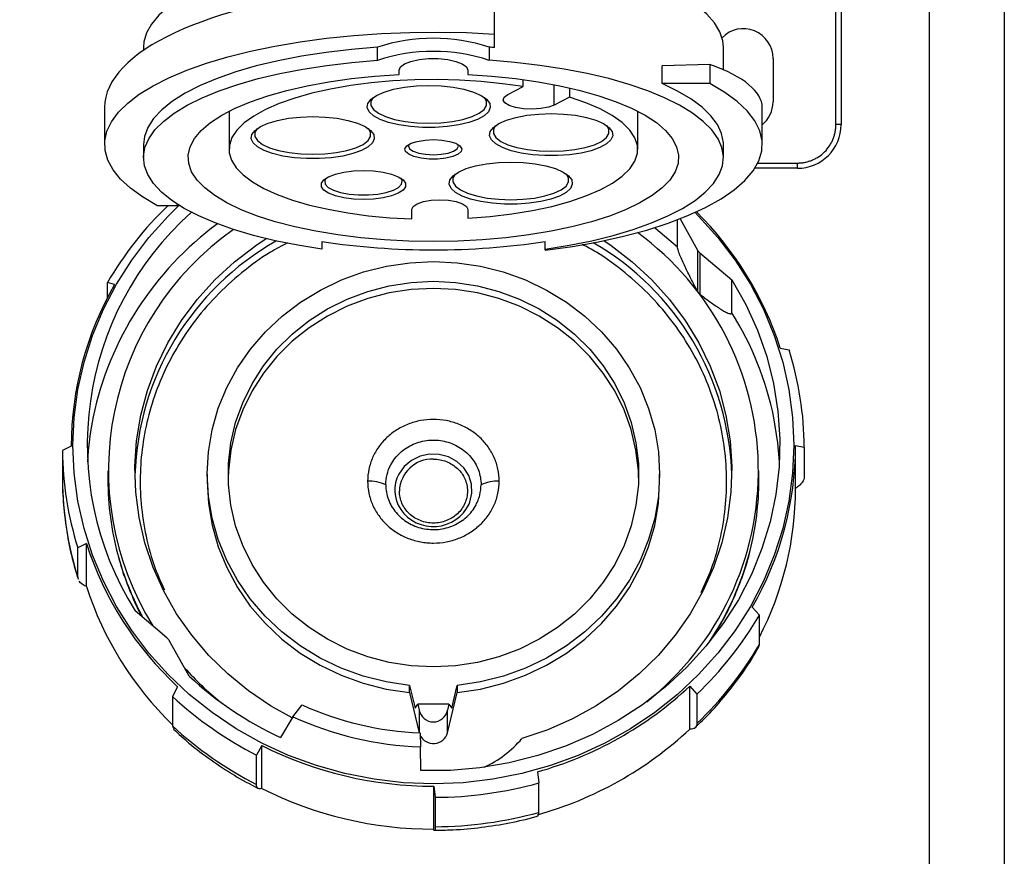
# Model space of a CAD drawing. Header units: inches. Extents: x 1.5 to 64.5, y 1.5 to 49.5.
# Tile 11 of 20: x 13.5 to 19.1, y 25.6 to 30.4. Entities that reach past the tile are written whole.
import ezdxf

# ---------------------------------------------------------------- set-up
doc = ezdxf.new("R2010")
doc.units = ezdxf.units.IN
doc.header["$LTSCALE"] = 6
doc.header["$MEASUREMENT"] = 0
doc.layers.add('DIMENSIONS', color=140, linetype='Continuous', lineweight=25)
doc.styles.add('SLDTEXTSTYLE0', font='TXT', dxfattribs={"width": 0.7})
doc.dimstyles.new('SLDDIMSTYLE0', dxfattribs={"dimtxt": 0.509766, "dimasz": 0.78, "dimexe": 0, "dimexo": 0.0625, "dimgap": 0.127441, "dimtad": 0, "dimtih": 1, "dimtoh": 1, "dimrnd": 1e-09, "dimzin": 12, "dimdsep": 46, "dimtxsty": 'SLDTEXTSTYLE0', "dimsah": 1, "dimcen": 0.09, "dimadec": 0, "dimazin": 3, "dimtfac": 1, "dimtofl": 0, "dimtmove": 0, "dimatfit": 3, "dimfxl": 0, "dimfrac": 2, "dimtolj": 1, "dimtzin": 12, "dimarcsym": 0})

# ---------------------------------------------------------------- blocks, each defined once
blk = doc.blocks.new('_D_1')
at = {"layer": 'DIMENSIONS'}
for p, q in [((11.3615, 31.0598), (11.3615, 30.2148)), ((19.1015, 31.0598), (19.1015, 20.2565)), ((11.3615, 29.8548), (11.3615, 28.5948)), ((11.3615, 28.2348), (11.3615, 20.2565)), ((11.3615, 21.0065), (13.6431, 21.0065)), ((14.3338, 21.0065), (14.1627, 21.0065)), ((14.1627, 21.0065), (14.1627, 20.1963)), ((16.2727, 21.0065), (16.4439, 21.0065)), ((16.4439, 21.0065), (16.4439, 20.1963)), ((19.1015, 21.0065), (16.9634, 21.0065)), ((14.1627, 20.1963), (14.3338, 20.1963)), ((16.4439, 20.1963), (16.2727, 20.1963))]:
    blk.add_line(p, q, dxfattribs=at)
for points in [[(11.3615, 21.0065), (12.1415, 20.8865), (12.1415, 21.1265)], [(19.1015, 21.0065), (18.3215, 21.1265), (18.3215, 20.8865)]]:
    blk.add_solid(points, dxfattribs=at)
at = {"layer": 'DIMENSIONS', "char_height": 0.5, "attachment_point": 1, "style": 'SLDTEXTSTYLE0'}
for s, insert in [('7.74', (14.5459, 21.7651)), ('196.6', (14.3338, 20.8408))]:
    blk.add_mtext(s, dxfattribs=dict(at, insert=insert))
blk = doc.blocks.new('_D_6')
at = {"layer": 'DIMENSIONS'}
for p, q in [((11.7915, 30.538), (11.7915, 29.0248)), ((18.6715, 30.538), (18.6715, 23.0166)), ((11.7915, 28.6648), (11.7915, 23.0166)), ((11.7915, 23.7666), (13.6431, 23.7666)), ((14.3338, 23.7666), (14.1627, 23.7666)), ((14.1627, 23.7666), (14.1627, 22.9564)), ((16.2727, 23.7666), (16.4439, 23.7666)), ((16.4439, 23.7666), (16.4439, 22.9564)), ((18.6715, 23.7666), (16.9634, 23.7666)), ((14.1627, 22.9564), (14.3338, 22.9564)), ((16.4439, 22.9564), (16.2727, 22.9564))]:
    blk.add_line(p, q, dxfattribs=at)
for points in [[(11.7915, 23.7666), (12.5715, 23.6466), (12.5715, 23.8866)], [(18.6715, 23.7666), (17.8915, 23.8866), (17.8915, 23.6466)]]:
    blk.add_solid(points, dxfattribs=at)
at = {"layer": 'DIMENSIONS', "char_height": 0.5, "attachment_point": 1, "style": 'SLDTEXTSTYLE0'}
for s, insert in [('6.88', (14.5459, 24.5253)), ('174.8', (14.3338, 23.601))]:
    blk.add_mtext(s, dxfattribs=dict(at, insert=insert))

msp = doc.modelspace()

# ---------------------------------------------------------------- linework, layer by layer
for p, q in [((16.1806, 30.2992), (16.1806, 30.8576)), ((18.1365, 29.7798), (18.1365, 30.5432)), ((18.1665, 30.5432), (18.1665, 29.7798)), ((16.1806, 30.2216), (16.1806, 30.2992)), ((14.1691, 30.2245), (14.1691, 30.2049)), ((15.5105, 30.1485), (15.5105, 30.2237)), ((16.1506, 30.2237), (16.1506, 30.1485)), ((17.492, 30.0939), (17.492, 30.2245)), ((17.4144, 30.1247), (17.142, 30.1173)), ((17.4144, 30.1247), (17.4144, 30.0149)), ((17.7765, 30.1598), (17.7765, 29.9098)), ((15.6337, 30.0669), (15.6337, 30.0918)), ((16.0274, 30.0918), (16.0274, 30.0669)), ((17.142, 30.0149), (17.142, 30.1173)), ((16.3446, 29.9977), (16.3446, 30.0383)), ((17.4144, 30.0149), (17.142, 30.0149)), ((16.2576, 29.9534), (16.3446, 29.9977)), ((16.5233, 29.8924), (16.5233, 30.0092)), ((16.6103, 29.9909), (16.6103, 29.9367)), ((16.6103, 29.9367), (16.5233, 29.8924)), ((13.9467, 29.8786), (13.9467, 29.6661)), ((14.6596, 29.8568), (14.6596, 29.6379)), ((17.0016, 29.6379), (17.0016, 29.8568)), ((17.7144, 29.6661), (17.7144, 29.8786)), ((18.1665, 29.7798), (18.1365, 29.7798)), ((14.1691, 29.6661), (14.1691, 29.5909)), ((17.492, 29.5909), (17.492, 29.6661)), ((17.9165, 29.5298), (17.6718, 29.5298)), ((17.6886, 29.5598), (17.9165, 29.5598)), ((17.9165, 29.5298), (17.9165, 29.5598)), ((14.2467, 29.3172), (14.3745, 29.3172)), ((14.3616, 29.3157), (14.3561, 29.3172)), ((15.7074, 29.2396), (15.7074, 29.2947)), ((16.0274, 29.2947), (16.0274, 29.2431)), ((17.2291, 29.0769), (17.2291, 29.2344)), ((17.2436, 29.24), (17.3443, 29.061)), ((15.1906, 29.1098), (15.1906, 29.0665)), ((16.4706, 29.0665), (16.4706, 29.1098)), ((16.4706, 29.0601), (16.4706, 29.0665)), ((17.3443, 29.061), (17.3443, 28.8237)), ((17.3571, 29.0456), (17.5399, 28.8903)), ((17.3571, 29.0456), (17.3571, 28.8083)), ((17.5399, 28.7015), (17.5399, 28.8903)), ((14.0037, 28.8632), (13.9631, 28.8744)), ((13.9631, 28.7886), (13.9631, 28.8744)), ((17.8181, 28.4987), (17.8681, 28.4885)), ((13.7556, 27.9363), (13.7056, 27.9122)), ((17.9056, 27.9409), (17.9555, 27.9307)), ((17.9056, 27.6949), (17.9056, 27.9409)), ((17.9555, 27.9307), (17.9555, 27.7625)), ((13.7056, 27.9122), (13.7056, 27.744)), ((13.9656, 27.796), (13.9656, 27.7447)), ((14.5344, 27.7772), (14.5344, 27.7361)), ((17.1267, 27.7361), (17.1267, 27.7772)), ((17.6956, 27.7447), (17.6956, 27.796)), ((16.1035, 27.7157), (16.1035, 27.7156)), ((13.843, 27.3785), (13.793, 27.3544)), ((13.843, 27.1324), (13.843, 27.3785)), ((13.793, 27.1862), (13.793, 27.3544)), ((13.7968, 27.1748), (13.793, 27.1862)), ((14.304, 26.8385), (14.1212, 26.9938)), ((17.6574, 27.014), (17.698, 26.9686)), ((17.698, 26.8003), (17.698, 26.9686)), ((14.432, 26.6183), (14.3168, 26.823)), ((17.6929, 26.784), (17.698, 26.8003)), ((14.3651, 26.5582), (14.3349, 26.503)), ((15.6938, 26.525), (15.6938, 26.566)), ((15.6938, 26.566), (15.7252, 26.435)), ((15.6938, 26.525), (15.7489, 26.2948)), ((15.9118, 26.2948), (15.967, 26.5249)), ((15.9356, 26.435), (15.967, 26.566)), ((15.967, 26.566), (15.967, 26.5249)), ((17.2996, 26.5615), (17.3401, 26.5161)), ((17.2996, 26.3154), (17.2996, 26.5615)), ((17.3401, 26.5161), (17.3401, 26.3478)), ((14.3349, 26.503), (14.3349, 26.3347)), ((15.7252, 26.435), (15.7413, 26.4592)), ((15.7413, 26.4592), (15.7489, 26.4241)), ((15.9195, 26.4591), (15.7413, 26.4592)), ((15.9195, 26.4591), (15.9118, 26.4241)), ((15.9195, 26.4591), (15.9356, 26.435)), ((15.0249, 26.3865), (15.0778, 26.4538)), ((15.7489, 26.4241), (15.7489, 26.2948)), ((15.9118, 26.2948), (15.9118, 26.4241)), ((15.0249, 26.3865), (14.9545, 26.2682)), ((14.3349, 26.3347), (14.3435, 26.3167)), ((15.755, 26.2937), (15.7564, 26.2134)), ((14.8466, 26.2219), (14.8165, 26.1667)), ((14.8466, 25.9758), (14.8466, 26.2219)), ((15.7582, 26.078), (15.7564, 26.2134)), ((14.8165, 25.9984), (14.8165, 26.1667)), ((16.4266, 26.0709), (16.434, 26.0069)), ((16.434, 25.8386), (16.434, 26.0069)), ((15.833, 25.9887), (15.8404, 25.9247)), ((15.833, 25.7427), (15.833, 25.9887)), ((15.8404, 25.9247), (15.8404, 25.7564))]:
    msp.add_line(p, q)
at = {"flags": 128}
for points in [[(15.3855, 30.772), (15.2967, 30.7626), (15.1549, 30.7437), (15.0186, 30.7203), (14.8893, 30.6928), (14.7678, 30.6613), (14.6553, 30.6262), (14.5526, 30.5877), (14.4608, 30.5461), (14.3804, 30.5018), (14.3122, 30.4552), (14.2568, 30.4067), (14.2146, 30.3566), (14.1861, 30.3054), (14.1713, 30.2536), (14.1691, 30.2245)], [(17.492, 30.2245), (17.4888, 30.2596), (17.4722, 30.3119), (17.4415, 30.3635), (17.3971, 30.4138), (17.3391, 30.4626), (17.2683, 30.5093), (17.1851, 30.5536), (17.0903, 30.595), (16.9848, 30.6333), (16.8693, 30.668), (16.7449, 30.699), (16.6127, 30.7259), (16.4737, 30.7485), (16.3293, 30.7666), (16.1806, 30.78)], [(14.2467, 29.3172), (14.1647, 29.3652), (14.0951, 29.4154), (14.0384, 29.4675), (13.995, 29.5211), (13.9653, 29.5757), (13.9495, 29.631), (13.9477, 29.6866), (13.9598, 29.742), (13.9859, 29.7969), (14.0258, 29.8508), (14.079, 29.9033), (14.1453, 29.954), (14.2241, 30.0026), (14.3149, 30.0487), (14.417, 30.092), (14.5296, 30.1321), (14.6518, 30.1687), (14.7829, 30.2016), (14.9217, 30.2305), (15.0673, 30.2551), (15.2186, 30.2755), (15.3744, 30.2912), (15.5336, 30.3023), (15.695, 30.3087), (15.8575, 30.3103), (16.0197, 30.3071), (16.1806, 30.2992)], [(15.5105, 30.2237), (15.3611, 30.2112), (15.2157, 30.194), (15.0755, 30.1723), (14.9419, 30.1462), (14.8158, 30.116), (14.6985, 30.082), (14.5908, 30.0444), (14.4938, 30.0035), (14.4083, 29.9598), (14.335, 29.9136), (14.2744, 29.8652), (14.2273, 29.8151), (14.1938, 29.7637), (14.1745, 29.7115), (14.1691, 29.6661)], [(15.1906, 29.0665), (15.0536, 29.0886), (14.9232, 29.1149), (14.8003, 29.1451), (14.6859, 29.1791), (14.581, 29.2164), (14.4865, 29.2569), (14.4032, 29.3001), (14.3317, 29.3457), (14.2727, 29.3934), (14.2266, 29.4427), (14.1938, 29.4933), (14.1747, 29.5446), (14.1692, 29.5964), (14.1776, 29.6481), (14.1996, 29.6993), (14.2353, 29.7496), (14.2841, 29.7986), (14.3459, 29.8459), (14.4199, 29.8911), (14.5056, 29.9338), (14.6024, 29.9736), (14.7093, 30.0102), (14.8256, 30.0434), (14.9502, 30.0728), (15.0821, 30.0982), (15.2202, 30.1194), (15.3634, 30.1362), (15.5105, 30.1485)], [(15.6337, 30.0918), (15.6417, 30.1108), (15.665, 30.1282), (15.7016, 30.1427), (15.7488, 30.1531), (15.8025, 30.1585), (15.8586, 30.1585), (15.9123, 30.1531), (15.9595, 30.1427), (15.9962, 30.1282), (16.0194, 30.1108), (16.0274, 30.0918)], [(16.4706, 29.0665), (16.6075, 29.0886), (16.7379, 29.1149), (16.8608, 29.1451), (16.9752, 29.1791), (17.0801, 29.2164), (17.1746, 29.2569), (17.2579, 29.3001), (17.3294, 29.3457), (17.3884, 29.3934), (17.4345, 29.4427), (17.4673, 29.4933), (17.4865, 29.5446), (17.4919, 29.5964), (17.4835, 29.6481), (17.4615, 29.6993), (17.4258, 29.7496), (17.377, 29.7986), (17.3153, 29.8459), (17.2412, 29.8911), (17.1555, 29.9338), (17.0587, 29.9736), (16.9518, 30.0102), (16.8355, 30.0434), (16.7109, 30.0728), (16.579, 30.0982), (16.4409, 30.1194), (16.2977, 30.1362), (16.1506, 30.1485)], [(16.0274, 30.0669), (16.1654, 30.0578), (16.3001, 30.044), (16.43, 30.0257), (16.554, 30.0031), (16.6707, 29.9763), (16.779, 29.9457), (16.8779, 29.9115), (16.9663, 29.8741), (17.0433, 29.8339), (17.1082, 29.7913), (17.1603, 29.7466), (17.1991, 29.7004), (17.2242, 29.6531), (17.2354, 29.6052), (17.2326, 29.5572), (17.2157, 29.5094), (17.185, 29.4625), (17.1408, 29.4169), (17.0834, 29.373), (17.0135, 29.3313), (16.9318, 29.2922), (16.8391, 29.2561), (16.7363, 29.2233), (16.6244, 29.1942), (16.5046, 29.1691), (16.3781, 29.1482), (16.2461, 29.1317), (16.1099, 29.1198), (15.9709, 29.1126), (15.8306, 29.1102), (15.6902, 29.1126), (15.5512, 29.1198), (15.4151, 29.1317), (15.283, 29.1482), (15.1565, 29.1691), (15.0367, 29.1942), (14.9248, 29.2233), (14.822, 29.2561), (14.7293, 29.2922), (14.6476, 29.3313), (14.5777, 29.373), (14.5203, 29.4169), (14.4761, 29.4625), (14.4454, 29.5094), (14.4285, 29.5572), (14.4257, 29.6052), (14.4369, 29.6531), (14.462, 29.7004), (14.5008, 29.7466), (14.5529, 29.7913), (14.6178, 29.8339), (14.6949, 29.8741), (14.7832, 29.9115), (14.8821, 29.9457), (14.9904, 29.9763), (15.1071, 30.0031), (15.2311, 30.0257), (15.3611, 30.044), (15.4957, 30.0578), (15.6337, 30.0669)], [(16.3446, 29.9977), (16.227, 30.0147), (16.1047, 30.0273), (15.9792, 30.0352), (15.8518, 30.0383), (15.7242, 30.0367), (15.5979, 30.0304), (15.4743, 30.0194), (15.355, 30.0039), (15.2413, 29.984), (15.1347, 29.96), (15.0363, 29.9322), (14.9473, 29.9009), (14.8689, 29.8664), (14.8018, 29.8292), (14.747, 29.7898), (14.7051, 29.7485), (14.6766, 29.706), (14.6618, 29.6626), (14.6609, 29.6189), (14.6739, 29.5755), (14.7006, 29.5328), (14.7408, 29.4913), (14.7939, 29.4516), (14.8593, 29.4141), (14.9363, 29.3793), (15.024, 29.3476), (15.1212, 29.3192), (15.2268, 29.2947), (15.3396, 29.2743), (15.4583, 29.2582), (15.5814, 29.2466), (15.7074, 29.2396)], [(16.4706, 29.0601), (16.6269, 29.0822), (16.7768, 29.1089), (16.9191, 29.1402), (17.0526, 29.1757), (17.1763, 29.2152), (17.2891, 29.2583), (17.3902, 29.3047), (17.4787, 29.354), (17.5539, 29.4058), (17.6152, 29.4597), (17.6621, 29.5153), (17.6943, 29.5721), (17.7114, 29.6297), (17.7134, 29.6875), (17.7002, 29.7452), (17.6719, 29.8022), (17.6288, 29.8582), (17.5711, 29.9125), (17.4995, 29.965), (17.4144, 30.0149)], [(17.492, 29.6661), (17.4917, 29.6765), (17.4819, 29.7285), (17.4582, 29.7801), (17.4208, 29.8306), (17.37, 29.8798), (17.3062, 29.9272), (17.23, 29.9723), (17.142, 30.0149)], [(15.8042, 30.0042), (15.8752, 30.0017), (15.9434, 29.9944), (16.0058, 29.9826), (16.06, 29.9667), (16.1038, 29.9473), (16.1352, 29.9254), (16.1531, 29.9018), (16.1567, 29.8774), (16.1459, 29.8532), (16.1211, 29.8303), (16.0833, 29.8096), (16.0341, 29.7919), (15.9755, 29.7779), (15.9098, 29.7683), (15.8399, 29.7633), (15.7684, 29.7633), (15.6985, 29.7683), (15.6328, 29.7779), (15.5742, 29.7919), (15.525, 29.8096), (15.4872, 29.8303), (15.4624, 29.8532), (15.4516, 29.8774), (15.4552, 29.9018), (15.4731, 29.9254), (15.5045, 29.9473), (15.5483, 29.9667), (15.6025, 29.9826), (15.6649, 29.9944), (15.7331, 30.0017), (15.8042, 30.0042)], [(15.4857, 29.9356), (15.4729, 29.9142), (15.4729, 29.8904), (15.4874, 29.8671), (15.5157, 29.8453), (15.5567, 29.826), (15.6084, 29.8101), (15.6687, 29.7982), (15.7349, 29.7908), (15.8042, 29.7884), (15.8734, 29.7908), (15.9396, 29.7982), (15.9999, 29.8101), (16.0517, 29.826), (16.0926, 29.8453), (16.1209, 29.8671), (16.1354, 29.8904), (16.1354, 29.9142), (16.1226, 29.9356)], [(16.0274, 29.2431), (16.1554, 29.2531), (16.2794, 29.268), (16.3976, 29.2875), (16.5088, 29.3114), (16.6114, 29.3394), (16.7042, 29.3712), (16.786, 29.4063), (16.8558, 29.4444), (16.9127, 29.4849), (16.956, 29.5273), (16.9851, 29.5711), (16.9998, 29.6157), (16.9997, 29.6606), (16.9849, 29.7052), (16.9556, 29.749), (16.9121, 29.7914), (16.8551, 29.8319), (16.7851, 29.8699), (16.7032, 29.905), (16.6103, 29.9367)], [(16.5233, 29.8924), (16.4892, 29.8799), (16.4454, 29.8715), (16.3963, 29.8682), (16.3466, 29.8703), (16.3012, 29.8775), (16.2645, 29.8892), (16.2402, 29.9041), (16.2306, 29.9209), (16.2366, 29.9379), (16.2576, 29.9534)], [(16.5053, 29.8431), (16.5763, 29.8406), (16.6445, 29.8333), (16.707, 29.8215), (16.7612, 29.8056), (16.8049, 29.7862), (16.8363, 29.7643), (16.8542, 29.7407), (16.8579, 29.7163), (16.847, 29.6921), (16.8222, 29.6692), (16.7844, 29.6485), (16.7352, 29.6307), (16.6766, 29.6168), (16.611, 29.6072), (16.541, 29.6022), (16.4696, 29.6022), (16.3996, 29.6072), (16.3339, 29.6168), (16.2753, 29.6307), (16.2261, 29.6485), (16.1883, 29.6692), (16.1635, 29.6921), (16.1527, 29.7163), (16.1563, 29.7407), (16.1742, 29.7643), (16.2057, 29.7862), (16.2494, 29.8056), (16.3036, 29.8215), (16.366, 29.8333), (16.4342, 29.8406), (16.5053, 29.8431)], [(15.1395, 29.8259), (15.2106, 29.8235), (15.2787, 29.8162), (15.3412, 29.8043), (15.3954, 29.7884), (15.4391, 29.7691), (15.4706, 29.7471), (15.4885, 29.7235), (15.4921, 29.6991), (15.4813, 29.6749), (15.4565, 29.652), (15.4187, 29.6313), (15.3695, 29.6136), (15.3109, 29.5996), (15.2452, 29.59), (15.1752, 29.5851), (15.1038, 29.5851), (15.0338, 29.59), (14.9682, 29.5996), (14.9096, 29.6136), (14.8603, 29.6313), (14.8226, 29.652), (14.7977, 29.6749), (14.7869, 29.6991), (14.7905, 29.7235), (14.8085, 29.7471), (14.8399, 29.7691), (14.8836, 29.7884), (14.9378, 29.8043), (15.0003, 29.8162), (15.0685, 29.8235), (15.1395, 29.8259)], [(14.821, 29.7573), (14.8083, 29.7359), (14.8083, 29.7121), (14.8228, 29.6888), (14.8511, 29.667), (14.892, 29.6478), (14.9438, 29.6318), (15.0041, 29.6199), (15.0703, 29.6126), (15.1395, 29.6101), (15.2088, 29.6126), (15.275, 29.6199), (15.3353, 29.6318), (15.387, 29.6478), (15.4279, 29.667), (15.4563, 29.6888), (15.4707, 29.7121), (15.4707, 29.7359), (15.458, 29.7573)], [(16.1868, 29.7745), (16.174, 29.7531), (16.174, 29.7293), (16.1885, 29.706), (16.2168, 29.6842), (16.2578, 29.6649), (16.3095, 29.649), (16.3698, 29.6371), (16.436, 29.6297), (16.5053, 29.6273), (16.5745, 29.6297), (16.6407, 29.6371), (16.701, 29.649), (16.7528, 29.6649), (16.7937, 29.6842), (16.822, 29.706), (16.8365, 29.7293), (16.8365, 29.7531), (16.8238, 29.7745)], [(15.8306, 29.6938), (15.8787, 29.6913), (15.9227, 29.6841), (15.9584, 29.6728), (15.9828, 29.6583), (15.9936, 29.6421), (15.99, 29.6255), (15.9721, 29.6099), (15.9418, 29.5969), (15.9015, 29.5875), (15.8549, 29.5826), (15.8062, 29.5826), (15.7596, 29.5875), (15.7193, 29.5969), (15.689, 29.6099), (15.6712, 29.6255), (15.6675, 29.6421), (15.6784, 29.6583), (15.7027, 29.6728), (15.7384, 29.6841), (15.7824, 29.6913), (15.8306, 29.6938)], [(15.6899, 29.6664), (15.6871, 29.6567), (15.6941, 29.6415), (15.7145, 29.6278), (15.7462, 29.617), (15.7862, 29.61), (15.8306, 29.6076), (15.8749, 29.61), (15.9149, 29.617), (15.9466, 29.6278), (15.967, 29.6415), (15.9741, 29.6567), (15.9712, 29.6664)], [(16.2739, 29.5653), (16.345, 29.5628), (16.4132, 29.5555), (16.4756, 29.5436), (16.5298, 29.5277), (16.5736, 29.5084), (16.605, 29.4865), (16.6229, 29.4628), (16.6265, 29.4384), (16.6157, 29.4143), (16.5909, 29.3913), (16.5531, 29.3706), (16.5039, 29.3529), (16.4453, 29.3389), (16.3796, 29.3293), (16.3097, 29.3244), (16.2382, 29.3244), (16.1683, 29.3293), (16.1026, 29.3389), (16.044, 29.3529), (15.9948, 29.3706), (15.957, 29.3913), (15.9322, 29.4143), (15.9214, 29.4384), (15.925, 29.4628), (15.9429, 29.4865), (15.9743, 29.5084), (16.0181, 29.5277), (16.0723, 29.5436), (16.1347, 29.5555), (16.2029, 29.5628), (16.2739, 29.5653)], [(15.4299, 29.5169), (15.4879, 29.5144), (15.5426, 29.5074), (15.5907, 29.496), (15.6294, 29.481), (15.6566, 29.4633), (15.6706, 29.4439), (15.6706, 29.4239), (15.6566, 29.4045), (15.6294, 29.3868), (15.5907, 29.3718), (15.5426, 29.3605), (15.4879, 29.3534), (15.4299, 29.351), (15.3718, 29.3534), (15.3172, 29.3605), (15.2691, 29.3718), (15.2303, 29.3868), (15.2031, 29.4045), (15.1891, 29.4239), (15.1891, 29.4439), (15.2031, 29.4633), (15.2303, 29.481), (15.2691, 29.496), (15.3172, 29.5074), (15.3718, 29.5144), (15.4299, 29.5169)], [(15.2148, 29.4723), (15.2078, 29.4575), (15.2113, 29.4384), (15.2285, 29.4203), (15.2584, 29.4042), (15.2991, 29.3911), (15.348, 29.382), (15.402, 29.3772), (15.4578, 29.3772), (15.5118, 29.382), (15.5607, 29.3911), (15.6013, 29.4042), (15.6312, 29.4203), (15.6484, 29.4384), (15.6519, 29.4575), (15.6449, 29.4723)], [(15.9555, 29.4966), (15.9427, 29.4752), (15.9427, 29.4514), (15.9572, 29.4281), (15.9855, 29.4064), (16.0264, 29.3871), (16.0782, 29.3712), (16.1385, 29.3593), (16.2047, 29.3519), (16.2739, 29.3494), (16.3432, 29.3519), (16.4094, 29.3593), (16.4697, 29.3712), (16.5214, 29.3871), (16.5624, 29.4064), (16.5907, 29.4281), (16.6052, 29.4514), (16.6052, 29.4752), (16.5924, 29.4966)], [(15.7074, 29.2947), (15.7153, 29.3116), (15.738, 29.3269), (15.7734, 29.339), (15.818, 29.3468), (15.8674, 29.3495), (15.9169, 29.3468), (15.9615, 29.339), (15.9969, 29.3269), (16.0196, 29.3116), (16.0274, 29.2947)], [(15.8306, 26.0016), (15.66, 26.0082), (15.4907, 26.028), (15.3236, 26.0609), (15.16, 26.1067), (15.0011, 26.165), (14.8477, 26.2354), (14.7011, 26.3175), (14.5622, 26.4107), (14.432, 26.5144), (14.3113, 26.6278), (14.201, 26.7502), (14.1018, 26.8807), (14.0144, 27.0185), (13.9395, 27.1625), (13.8774, 27.3119), (13.8287, 27.4657), (13.7937, 27.6226), (13.7726, 27.7818), (13.7656, 27.942), (13.7726, 28.1023), (13.7937, 28.2614), (13.8287, 28.4184), (13.8774, 28.5721), (13.9395, 28.7215), (14.0144, 28.8656), (14.1018, 29.0034), (14.201, 29.1339), (14.3113, 29.2563), (14.374, 29.3175)], [(17.3301, 29.2761), (17.3498, 29.2563), (17.4601, 29.1339), (17.5593, 29.0034), (17.6467, 28.8656), (17.7216, 28.7215), (17.7837, 28.5721), (17.8324, 28.4184), (17.8674, 28.2614), (17.8885, 28.1023), (17.8956, 27.942), (17.8885, 27.7818), (17.8674, 27.6226), (17.8324, 27.4657), (17.7837, 27.3119), (17.7216, 27.1625), (17.6467, 27.0185), (17.5593, 26.8807), (17.4601, 26.7502), (17.3498, 26.6278), (17.2291, 26.5144), (17.0989, 26.4107), (16.96, 26.3175), (16.8134, 26.2354), (16.6601, 26.165), (16.5011, 26.1067), (16.3375, 26.0609), (16.1704, 26.028), (16.0011, 26.0082), (15.8306, 26.0016)], [(17.2291, 29.0769), (17.1046, 29.1836), (17.0974, 29.1892)], [(15.0213, 26.3804), (14.8979, 26.4491), (14.7705, 26.5351), (14.652, 26.6317), (14.5434, 26.7381), (14.4456, 26.8534), (14.3595, 26.9766), (14.2858, 27.1068), (14.2251, 27.2427), (14.1779, 27.3833), (14.1446, 27.5274), (14.1255, 27.6737), (14.1208, 27.821), (14.1304, 27.9682), (14.1543, 28.1139), (14.1924, 28.2569), (14.2442, 28.396), (14.3094, 28.5301), (14.3874, 28.658), (14.4776, 28.7786), (14.5791, 28.891), (14.6912, 28.9942), (14.8128, 29.0873), (14.8721, 29.1267)], [(16.807, 29.1151), (16.8486, 29.087), (16.9702, 28.9939), (17.0823, 28.8908), (17.1838, 28.7784), (17.2739, 28.6577), (17.3518, 28.5298), (17.417, 28.3957), (17.4688, 28.2565), (17.5068, 28.1135), (17.5307, 27.9678), (17.5404, 27.8207), (17.5356, 27.6733), (17.5164, 27.527), (17.4831, 27.3829), (17.4359, 27.2424), (17.3751, 27.1064), (17.3014, 26.9763), (17.2152, 26.8531), (17.1175, 26.7378), (17.0088, 26.6315), (16.8903, 26.5349), (16.7629, 26.4489), (16.6276, 26.3743), (16.4856, 26.3117), (16.3381, 26.2615)], [(15.6938, 26.566), (15.5599, 26.5861), (15.4289, 26.6192), (15.3023, 26.665), (15.1815, 26.7229), (15.0679, 26.7924), (14.9625, 26.8727), (14.8667, 26.9629), (14.7814, 27.062), (14.7076, 27.1689), (14.6461, 27.2825), (14.5976, 27.4015), (14.5626, 27.5247), (14.5415, 27.6506), (14.5344, 27.7778), (14.5416, 27.9051), (14.5629, 28.031), (14.5981, 28.1541), (14.6467, 28.273), (14.7084, 28.3866), (14.7823, 28.4934), (14.8677, 28.5924), (14.9636, 28.6825), (15.069, 28.7627), (15.1828, 28.8321), (15.3037, 28.8899), (15.4303, 28.9356), (15.5613, 28.9685), (15.6953, 28.9884), (15.8307, 28.9951), (15.9661, 28.9884), (16.1001, 28.9685), (16.2311, 28.9355), (16.3577, 28.8898), (16.4786, 28.832), (16.5923, 28.7625), (16.6977, 28.6823), (16.7936, 28.5922), (16.879, 28.4932), (16.9529, 28.3863), (17.0145, 28.2728), (17.0631, 28.1538), (17.0983, 28.0307), (17.1195, 27.9048), (17.1267, 27.7776), (17.1196, 27.6503), (17.0984, 27.5244), (17.0634, 27.4013), (17.0148, 27.2823), (16.9533, 27.1687), (16.8795, 27.0618), (16.7942, 26.9627), (16.6984, 26.8725), (16.593, 26.7923), (16.4793, 26.7228), (16.3585, 26.6648), (16.2319, 26.6191), (16.1009, 26.586), (15.967, 26.566)], [(17.5399, 28.8903), (17.62, 28.7494), (17.6869, 28.6027), (17.7402, 28.4511), (17.7795, 28.2958), (17.8046, 28.1378), (17.8152, 27.9785), (17.8112, 27.8189), (17.7928, 27.6602), (17.7599, 27.5035), (17.7129, 27.3501), (17.6522, 27.201), (17.5781, 27.0573), (17.4911, 26.9201), (17.3921, 26.7904), (17.2815, 26.6691), (17.1604, 26.5572), (17.0295, 26.4554), (16.8898, 26.3645), (16.7424, 26.2852), (16.5882, 26.218), (16.4286, 26.1634), (16.2645, 26.1218), (16.0973, 26.0936), (15.9281, 26.079), (15.7582, 26.078)], [(15.8306, 28.8413), (15.7034, 28.8348), (15.5777, 28.8155), (15.455, 28.7834), (15.3367, 28.7392), (15.2242, 28.6831), (15.1188, 28.6159), (15.0217, 28.5385), (14.9342, 28.4516), (14.8571, 28.3563), (14.7914, 28.2538), (14.738, 28.1452), (14.6973, 28.0318), (14.6699, 27.9149), (14.6562, 27.796), (14.6547, 27.7566)], [(15.8306, 28.8823), (15.9577, 28.8759), (16.0834, 28.8565), (16.2061, 28.8245), (16.3244, 28.7802), (16.4369, 28.7241), (16.5423, 28.657), (16.6394, 28.5795), (16.7269, 28.4926), (16.804, 28.3974), (16.8697, 28.2948), (16.9231, 28.1862), (16.9638, 28.0728), (16.9912, 27.956), (17.0049, 27.837), (17.0049, 27.7173), (16.9912, 27.5984), (16.9638, 27.4815), (16.9231, 27.3681), (16.8697, 27.2595), (16.804, 27.157), (16.7269, 27.0617), (16.6394, 26.9748), (16.5423, 26.8973), (16.4369, 26.8302), (16.3244, 26.7741), (16.2061, 26.7298), (16.0834, 26.6978), (15.9577, 26.6785), (15.8306, 26.672), (15.7034, 26.6785), (15.5777, 26.6978), (15.455, 26.7298), (15.3367, 26.7741), (15.2242, 26.8302), (15.1188, 26.8973), (15.0217, 26.9748), (14.9342, 27.0617), (14.8571, 27.157), (14.7914, 27.2595), (14.738, 27.3681), (14.6973, 27.4815), (14.6699, 27.5984), (14.6562, 27.7173), (14.6562, 27.837), (14.6699, 27.956), (14.6973, 28.0728), (14.738, 28.1862), (14.7914, 28.2948), (14.8571, 28.3974), (14.9342, 28.4926), (15.0217, 28.5795), (15.1188, 28.657), (15.2242, 28.7241), (15.3367, 28.7802), (15.455, 28.8245), (15.5777, 28.8565), (15.7034, 28.8759), (15.8306, 28.8823)], [(17.0065, 27.7566), (17.0049, 27.796), (16.9912, 27.9149), (16.9638, 28.0318), (16.9231, 28.1452), (16.8697, 28.2538), (16.804, 28.3563), (16.7269, 28.4516), (16.6394, 28.5385), (16.5423, 28.6159), (16.4369, 28.6831), (16.3244, 28.7392), (16.2061, 28.7834), (16.0834, 28.8155), (15.9577, 28.8348), (15.8306, 28.8413)], [(17.813, 27.8476), (17.8038, 27.9559), (17.7812, 28.099)], [(16.0348, 27.6056), (16.0391, 27.6161), (16.0507, 27.667), (16.0485, 27.719), (16.0326, 27.7688), (16.004, 27.8134), (15.9646, 27.8499), (15.9167, 27.8761), (15.8633, 27.8902), (15.808, 27.8914), (15.754, 27.8796), (15.7049, 27.8556), (15.6636, 27.8209), (15.6328, 27.7776)], [(14.5344, 27.7361), (14.5415, 27.6095), (14.5626, 27.4836), (14.5976, 27.3605), (14.6461, 27.2415), (14.7076, 27.1279), (14.7814, 27.021), (14.8667, 26.9219), (14.9625, 26.8317), (15.0679, 26.7514), (15.1815, 26.6819), (15.3023, 26.6239), (15.4289, 26.5781), (15.5599, 26.545), (15.6938, 26.525)], [(15.967, 26.5249), (16.1009, 26.545), (16.2319, 26.578), (16.3585, 26.6238), (16.4793, 26.6817), (16.593, 26.7512), (16.6984, 26.8315), (16.7942, 26.9216), (16.8795, 27.0207), (16.9533, 27.1277), (17.0148, 27.2412), (17.0634, 27.3602), (17.0984, 27.4834), (17.1196, 27.6092), (17.1267, 27.7361)]]:
    msp.add_lwpolyline(points, dxfattribs=at)
for centre, radius, start, end in [((17.6065, 30.1598), 0.17, 0, 135.8426), ((15.8306, 29.2545), 1.0206, 71.7258, 108.2742), ((15.8306, 29.1793), 1.0206, 71.7258, 108.2742), ((15.8426, 25.6357), 4.5983, 85.7849, 86.1592), ((17.6065, 29.9098), 0.17, 309.401, 0), ((17.9165, 29.7798), 0.25, 270, 0), ((15.7024, 27.8666), 2.0102, 133.8084, 149.91), ((15.9835, 27.9069), 1.9277, 17.879, 45.3923), ((15.6338, 27.9442), 1.7865, 131.7293, 212.1434), ((15.6893, 27.7242), 1.8478, 126.3861, 168.0704), ((15.6571, 27.7985), 1.6883, 125.1359, 211.8735), ((15.712, 27.7258), 1.5919, 119.3703, 178.3663), ((15.8306, 33.364), 4.3021, 261.4447, 278.5553), ((16.0014, 27.7966), 1.691, 308.4495, 53.7933), ((15.9502, 27.7261), 1.5908, 1.6228, 59.9482), ((17.394, 29.0891), 0.057, 209.4871, 229.7534), ((15.6133, 27.9357), 1.8577, 150.0483, 179.9816), ((16.0206, 27.7436), 1.7961, 11.4121, 32.2296), ((16.0698, 27.9208), 1.8857, 0.3011, 17.5208), ((15.6033, 27.7529), 1.7578, 168.4065, 176.9102), ((16.0478, 27.9415), 1.8577, 330.0483, 359.9816), ((15.5913, 27.9222), 1.8857, 180.3011, 197.5208), ((15.8249, 27.6736), 0.1894, 88.2686, 178.1567), ((15.8074, 27.6848), 0.1977, 152.0069, 213.7376), ((15.5913, 27.7539), 1.8857, 180.3011, 197.5208), ((15.6189, 27.7451), 1.6534, 180.0148, 195.0588), ((15.4637, 27.5134), 0.223, 65.0848, 92.5629), ((16.1975, 27.5134), 0.223, 87.4442, 114.9211), ((16.0426, 27.7451), 1.6529, 345.7841, 359.9865), ((16.0507, 27.6951), 1.8548, 332.6353, 359.9937), ((15.8301, 27.7027), 0.2265, 214.3108, 334.6321), ((15.6805, 27.9717), 1.9309, 197.8912, 227.0566), ((15.652, 27.7544), 1.6877, 195.0737, 208.2011), ((15.9994, 27.7579), 1.6979, 326.0544, 345.7229), ((15.6784, 27.7246), 1.9286, 197.8823, 225.8435), ((15.958, 27.9769), 2.011, 313.4134, 329.9083), ((14.2671, 26.7949), 0.057, 29.4871, 49.7534), ((15.958, 27.8086), 2.011, 313.4134, 329.9083), ((15.7539, 27.878), 1.8134, 221.9634, 230.8217), ((15.7859, 28.074), 1.988, 227.074, 245.2756), ((15.8616, 28.0982), 2.1046, 285.573, 313.0974), ((15.7785, 28.0572), 2.1212, 227.1129, 243.0301), ((15.828, 28.115), 1.8227, 245.6944, 267.7048), ((15.8279, 28.1483), 1.9362, 245.4989, 267.8836), ((15.7785, 27.8889), 2.1212, 227.1129, 243.0301), ((15.8301, 26.318), 0.0849, 205.9186, 344.1249), ((15.8616, 27.8522), 2.1046, 285.573, 313.0974), ((15.8486, 26.6805), 0.6443, 295.0681, 319.4352), ((15.8278, 28.1698), 2.1811, 243.2659, 270.1376), ((15.8312, 28.1761), 2.2515, 270.2349, 285.5302), ((15.8278, 27.9237), 2.1811, 243.2659, 270.1376), ((15.8312, 28.0078), 2.2515, 270.2349, 285.5302)]:
    msp.add_arc(centre, radius, start, end)
for centre, major_axis, ratio, start_param, end_param in [((15.8306, 29.8786), (1.8839, 0), 0.367529, 1.809281, 3.141593), ((15.8306, 29.8272), (1.8838, 0.0547), 0.249179, 6.275946, 6.848097), ((15.8304, 26.443), (0, 0.0861), 0.969616, 1.792197, 4.4911)]:
    msp.add_ellipse(centre, major_axis=major_axis, ratio=ratio, start_param=start_param, end_param=end_param)
for points, knots in [([(17.9165, 29.5598), (17.9192, 29.5598), (17.9246, 29.5599), (17.9326, 29.5603), (17.9406, 29.5611), (17.9486, 29.5621), (17.9609, 29.5641), (17.9774, 29.568), (17.9979, 29.575), (18.0179, 29.5841), (18.0437, 29.5992), (18.0732, 29.6231), (18.0971, 29.6525), (18.1122, 29.6784), (18.1213, 29.6984), (18.1283, 29.7189), (18.1326, 29.7371), (18.135, 29.753), (18.1363, 29.7664), (18.1364, 29.7753), (18.1365, 29.7798)], [0, 0, 0, 0, 0.023335, 0.046627, 0.069909, 0.093211, 0.116565, 0.178299, 0.240092, 0.3044, 0.368768, 0.500006, 0.631244, 0.695551, 0.759919, 0.821653, 0.883446, 0.922308, 0.961111, 1, 1, 1, 1]), ([(14.9944, 29.102), (14.9616, 29.0848), (14.8682, 29.0358), (14.7293, 28.9327), (14.5803, 28.7969), (14.4517, 28.6448), (14.3454, 28.4822), (14.2624, 28.3124), (14.2026, 28.1396), (14.1646, 27.9643), (14.1478, 27.7862), (14.1524, 27.6044), (14.1811, 27.4198), (14.2257, 27.2539), (14.2711, 27.1542), (14.2898, 27.1133)], [0, 0, 0, 0, 0.046182, 0.131225, 0.216283, 0.300695, 0.384299, 0.465181, 0.544229, 0.62131, 0.698406, 0.777454, 0.858322, 0.941941, 1, 1, 1, 1]), ([(17.365, 27.0984), (17.3859, 27.1441), (17.4337, 27.2486), (17.48, 27.4194), (17.5086, 27.6041), (17.5133, 27.7859), (17.4965, 27.964), (17.4586, 28.1393), (17.3988, 28.3121), (17.3159, 28.4819), (17.2096, 28.6446), (17.0811, 28.7967), (16.932, 28.9324), (16.7981, 29.0324), (16.7099, 29.0789), (16.6822, 29.0935)], [0, 0, 0, 0, 0.064917, 0.148555, 0.229469, 0.308548, 0.38566, 0.462786, 0.541865, 0.622764, 0.706417, 0.790862, 0.875938, 0.96103, 1, 1, 1, 1]), ([(17.3443, 28.8237), (17.3328, 28.8458), (17.3213, 28.8679), (17.2988, 28.9122), (17.2878, 28.9345), (17.2716, 28.9681), (17.2664, 28.9793), (17.256, 29.0018), (17.251, 29.0132), (17.2417, 29.0352), (17.2375, 29.0458), (17.2328, 29.0598), (17.2314, 29.0642), (17.2296, 29.0716), (17.2291, 29.0747), (17.2291, 29.0769)], [0, 0, 0, 0, 0.25, 0.25, 0.5, 0.5, 0.625, 0.625, 0.75, 0.75, 0.875, 0.875, 0.9375, 0.9375, 1, 1, 1, 1]), ([(17.3571, 28.8083), (17.3755, 28.7942), (17.3936, 28.7806), (17.4293, 28.7546), (17.4469, 28.7423), (17.4724, 28.7255), (17.4808, 28.7202), (17.4972, 28.7105), (17.5052, 28.7061), (17.5199, 28.6992), (17.5265, 28.6967), (17.5341, 28.6959), (17.5362, 28.696), (17.5391, 28.6977), (17.5399, 28.6993), (17.5399, 28.7015)], [0, 0, 0, 0, 0.25, 0.25, 0.5, 0.5, 0.625, 0.625, 0.75, 0.75, 0.875, 0.875, 0.9375, 0.9375, 1, 1, 1, 1]), ([(16.2074, 27.7362), (16.2074, 27.7593), (16.2049, 27.7827), (16.1953, 27.8282), (16.1882, 27.8502), (16.174, 27.8824), (16.1633, 27.9036), (16.1443, 27.9333), (16.1224, 27.9611), (16.1057, 27.9784), (16.0794, 28.0031), (16.0603, 28.0178), (16.0297, 28.037), (16.0086, 28.0489), (15.9634, 28.0689), (15.9283, 28.0789), (15.8799, 28.088), (15.855, 28.0903), (15.8058, 28.0902), (15.7813, 28.088), (15.7449, 28.0812), (15.7207, 28.0755), (15.6861, 28.0638), (15.6528, 28.049), (15.6314, 28.037), (15.6005, 28.0176), (15.5815, 28.0029), (15.5467, 27.9702), (15.5309, 27.9521), (15.5034, 27.9135), (15.4861, 27.8831), (15.4693, 27.8389), (15.4633, 27.8165), (15.4561, 27.7826), (15.4537, 27.7595), (15.4537, 27.7362)], [0, 0, 0, 0, 0.0625, 0.0625, 0.125, 0.125, 0.15625, 0.1875, 0.21875, 0.25, 0.25, 0.3125, 0.3125, 0.34375, 0.375, 0.4375, 0.4375, 0.5, 0.5, 0.5625, 0.5625, 0.59375, 0.625, 0.65625, 0.6875, 0.6875, 0.75, 0.75, 0.8125, 0.8125, 0.875, 0.90625, 0.9375, 0.9375, 1, 1, 1, 1]), ([(15.5863, 27.8302), (15.5931, 27.8429), (15.601, 27.8551), (15.619, 27.8783), (15.6291, 27.8892), (15.6508, 27.9092), (15.6625, 27.9182), (15.6876, 27.9346), (15.701, 27.9418), (15.7285, 27.9539), (15.7427, 27.9589), (15.7722, 27.9666), (15.7873, 27.9692), (15.8175, 27.9722), (15.8327, 27.9725), (15.8631, 27.9707), (15.8784, 27.9685), (15.9079, 27.962), (15.9223, 27.9576), (15.9505, 27.9464), (15.9642, 27.9397), (15.9898, 27.9244), (16.0019, 27.9158), (16.0245, 27.8966), (16.0351, 27.886), (16.054, 27.8636), (16.0623, 27.8518), (16.077, 27.8267), (16.0833, 27.8134), (16.0933, 27.7865), (16.0971, 27.7727), (16.1022, 27.7444), (16.1035, 27.7299), (16.1035, 27.7157)], [0, 0, 0, 0, 0.0625, 0.0625, 0.125, 0.125, 0.1875, 0.1875, 0.25, 0.25, 0.3125, 0.3125, 0.375, 0.375, 0.4375, 0.4375, 0.5, 0.5, 0.5625, 0.5625, 0.625, 0.625, 0.6875, 0.6875, 0.75, 0.75, 0.8125, 0.8125, 0.875, 0.875, 0.9375, 0.9375, 1, 1, 1, 1]), ([(15.5576, 27.7156), (15.5576, 27.7355), (15.5601, 27.7552), (15.5697, 27.7936), (15.577, 27.8125), (15.5863, 27.8302)], [0, 0, 0, 0, 0.5, 0.5, 1, 1, 1, 1]), ([(15.8306, 27.8629), (15.8561, 27.8629), (15.8816, 27.8582), (15.9288, 27.8398), (15.9504, 27.8262), (15.9865, 27.7923), (16.001, 27.772), (16.0205, 27.7276), (16.0256, 27.7037), (16.0256, 27.6557), (16.0205, 27.6317), (16.0009, 27.5874), (15.9865, 27.5671), (15.9504, 27.5331), (15.9287, 27.5196), (15.8816, 27.5012), (15.8561, 27.4964), (15.8305, 27.4964)], [0, 0, 0, 0, 0.125, 0.125, 0.25, 0.25, 0.375, 0.375, 0.5, 0.5, 0.625, 0.625, 0.75, 0.75, 0.875, 0.875, 1, 1, 1, 1]), ([(17.9555, 27.7625), (17.9555, 27.7517), (17.9513, 27.7407), (17.9387, 27.7236), (17.9334, 27.7178), (17.9209, 27.7063), (17.9137, 27.7005), (17.9056, 27.6949)], [0, 0, 0, 0, 0.5, 0.5, 0.75, 0.75, 1, 1, 1, 1]), ([(13.7059, 27.7436), (13.7058, 27.7403), (13.7041, 27.6855), (13.7122, 27.5793), (13.7316, 27.4261), (13.7597, 27.2907), (13.7857, 27.208), (13.7962, 27.1746)], [0, 0, 0, 0, 0.017132, 0.284359, 0.551552, 0.81876, 1, 1, 1, 1]), ([(15.4537, 27.7362), (15.4537, 27.7129), (15.4561, 27.6896), (15.4634, 27.6553), (15.4695, 27.6326), (15.482, 27.6001), (15.4977, 27.5688), (15.5106, 27.5487), (15.5312, 27.5197), (15.5468, 27.5019), (15.5817, 27.4692), (15.6011, 27.4543), (15.6421, 27.4286), (15.6637, 27.4177), (15.698, 27.4044), (15.7215, 27.3965), (15.7573, 27.3882), (15.7937, 27.3831), (15.8185, 27.382), (15.8557, 27.382), (15.8802, 27.3843), (15.9163, 27.3911), (15.9403, 27.3967), (15.9872, 27.4126), (16.0303, 27.4343), (16.0703, 27.4621), (16.0886, 27.4777), (16.1146, 27.5023), (16.1303, 27.5201), (16.1509, 27.5492), (16.1637, 27.5693), (16.1794, 27.6006), (16.1918, 27.6332), (16.1978, 27.6559), (16.205, 27.6901), (16.2074, 27.7131), (16.2074, 27.7362)], [0, 0, 0, 0, 0.0625, 0.0625, 0.09375, 0.125, 0.15625, 0.1875, 0.1875, 0.25, 0.25, 0.3125, 0.3125, 0.375, 0.375, 0.40625, 0.4375, 0.46875, 0.5, 0.5, 0.5625, 0.5625, 0.59375, 0.625, 0.6875, 0.71875, 0.75, 0.75, 0.8125, 0.8125, 0.84375, 0.875, 0.90625, 0.9375, 0.9375, 1, 1, 1, 1]), ([(15.5576, 27.7156), (15.5576, 27.7012), (15.5589, 27.6868), (15.564, 27.6585), (15.5679, 27.6445), (15.5779, 27.6176), (15.584, 27.6046), (15.5988, 27.5794), (15.6073, 27.5674), (15.6261, 27.545), (15.6365, 27.5346), (15.6592, 27.5154), (15.6715, 27.5067), (15.6971, 27.4914), (15.7105, 27.4848), (15.7387, 27.4737), (15.7533, 27.4692), (15.7829, 27.4627), (15.7978, 27.4606), (15.8283, 27.4587), (15.8437, 27.459), (15.8739, 27.462), (15.8888, 27.4646), (15.9182, 27.4723), (15.9327, 27.4773), (15.9602, 27.4894), (15.9733, 27.4965), (15.9984, 27.5128), (16.0103, 27.522), (16.032, 27.542), (16.042, 27.5527), (16.0599, 27.5759), (16.068, 27.5883), (16.0748, 27.601)], [0, 0, 0, 0, 0.0625, 0.0625, 0.125, 0.125, 0.1875, 0.1875, 0.25, 0.25, 0.3125, 0.3125, 0.375, 0.375, 0.4375, 0.4375, 0.5, 0.5, 0.5625, 0.5625, 0.625, 0.625, 0.6875, 0.6875, 0.75, 0.75, 0.8125, 0.8125, 0.875, 0.875, 0.9375, 0.9375, 1, 1, 1, 1]), ([(16.0748, 27.601), (16.0795, 27.6099), (16.0836, 27.6189), (16.0907, 27.6375), (16.0938, 27.647), (16.1011, 27.6761), (16.1035, 27.6958), (16.1035, 27.7156)], [0, 0, 0, 0, 0.25, 0.25, 0.5, 0.5, 1, 1, 1, 1]), ([(15.8305, 27.4964), (15.805, 27.4964), (15.7795, 27.5012), (15.7323, 27.5196), (15.7107, 27.5332), (15.6746, 27.5671), (15.6602, 27.5874), (15.6406, 27.6317), (15.6355, 27.6557), (15.6356, 27.6797)], [0, 0, 0, 0, 0.25, 0.25, 0.5, 0.5, 0.75, 0.75, 1, 1, 1, 1]), ([(14.0244, 27.3115), (14.0314, 27.2846), (14.0505, 27.2111), (14.0961, 27.0952), (14.135, 27.0047), (14.1602, 26.9613), (14.161, 26.9599)], [0, 0, 0, 0, 0.2210638, 0.6042815, 0.9876327, 1, 1, 1, 1]), ([(17.4229, 26.8297), (17.4419, 26.8596), (17.4872, 26.9306), (17.5463, 27.0493), (17.6, 27.1841), (17.6322, 27.2798), (17.6431, 27.331), (17.6439, 27.335)], [0, 0, 0, 0, 0.190556, 0.452986, 0.715258, 0.977384, 1, 1, 1, 1]), ([(17.3301, 26.3256), (17.3442, 26.3385), (17.3977, 26.3871), (17.4813, 26.48), (17.5792, 26.6039), (17.6496, 26.7058), (17.6838, 26.7678), (17.6928, 26.7841)], [0, 0, 0, 0, 0.0973522, 0.3666643, 0.6357175, 0.9044981, 1, 1, 1, 1]), ([(17.3401, 26.3478), (17.3401, 26.3371), (17.3366, 26.329), (17.3264, 26.3208), (17.3221, 26.3187), (17.312, 26.316), (17.3062, 26.3153), (17.2996, 26.3154)], [0, 0, 0, 0, 0.5, 0.5, 0.75, 0.75, 1, 1, 1, 1]), ([(14.342, 26.315), (14.3709, 26.2882), (14.4388, 26.2255), (14.5554, 26.1373), (14.6875, 26.0494), (14.7807, 25.9997), (14.8267, 25.9753)], [0, 0, 0, 0, 0.200222, 0.469233, 0.738493, 1, 1, 1, 1]), ([(14.8466, 25.9758), (14.8368, 25.9725), (14.8293, 25.9727), (14.8217, 25.9784), (14.8197, 25.9812), (14.8172, 25.9885), (14.8165, 25.993), (14.8165, 25.9984)], [0, 0, 0, 0, 0.5, 0.5, 0.75, 0.75, 1, 1, 1, 1]), ([(16.4306, 25.8225), (16.4314, 25.8214), (16.4338, 25.8182), (16.4339, 25.8306), (16.434, 25.8386)], [0, 0, 0, 0, 0.360685, 1, 1, 1, 1]), ([(15.8306, 25.7359), (15.8613, 25.7363), (15.9465, 25.7373), (16.0858, 25.7484), (16.2468, 25.7736), (16.3624, 25.7975), (16.4229, 25.8164), (16.4316, 25.8191)], [0, 0, 0, 0, 0.1515533, 0.4192189, 0.6869436, 0.9546561, 1, 1, 1, 1]), ([(15.8404, 25.7564), (15.8402, 25.7446), (15.8399, 25.7323), (15.8374, 25.7362), (15.8373, 25.7364)], [0, 0, 0, 0, 0.958362, 1, 1, 1, 1])]:
    msp.add_open_spline(points, degree=3, knots=knots)
for points in [[(17.3443, 28.8237), (17.3476, 28.8175), (17.352, 28.8122), (17.3571, 28.8083)], [(13.843, 27.1324), (13.8231, 27.1408), (13.809, 27.1508), (13.8008, 27.1625)]]:
    msp.add_open_spline(points, degree=3)

# ---------------------------------------------------------------- dimensions: what is measured, and where the dimension line sits
at = {"layer": 'DIMENSIONS'}
for base, p1, p2, picture, middle in [((11.3615, 21.0065), (19.1015, 31.3598), (11.3615, 31.3598), '_D_1', (15.3033, 21.0065)), ((18.6715, 23.7666), (11.7915, 30.838), (18.6715, 30.838), '_D_6', (15.3033, 23.7666))]:
    dim = msp.add_linear_dim(base=base, p1=p1, p2=p2, angle=0, dimstyle='SLDDIMSTYLE0', dxfattribs=at)
    dim.commit()
    dim.dimension.update_dxf_attribs({"geometry": picture, "text_midpoint": middle, "dimtype": 160})

doc.saveas('drawing.dxf')
